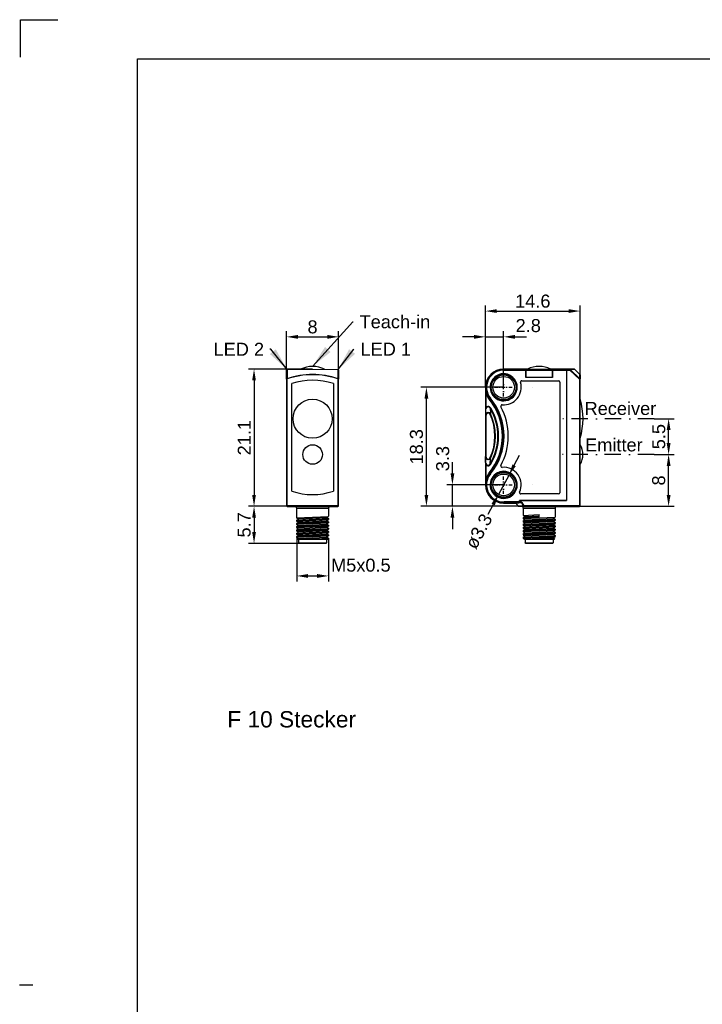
# Model space of a CAD drawing. Extents: x 22 to 232, y -68 to 228.
# Tile 5 of 6: x 22 to 127, y 77 to 228. Entities that reach past the tile are written whole.
import ezdxf

# ---------------------------------------------------------------- set-up
doc = ezdxf.new("R2010")
doc.units = 0
doc.linetypes.add('AM_ISO08W050', pattern=[18, 12, -1.5, 3, -1.5])
doc.linetypes.add('DASHDOT', pattern=[1, 0.5, -0.25, 0, -0.25])
doc.layers.get('DEFPOINTS').update_dxf_attribs({"linetype": 'CONTINUOUS'})
for name, color, linetype in [('025', 1, 'CONTINUOUS'), ('050', 3, 'CONTINUOUS'), ('ALINIE', 1, 'DASHDOT'), ('AM_REFDIM', 6, 'CONTINUOUS'), ('AM_VIS', 3, 'CONTINUOUS'), ('KOPF-025', 1, 'CONTINUOUS'), ('KOPF-035', 2, 'CONTINUOUS'), ('KOPF-050', 3, 'CONTINUOUS'), ('TEXT025', 1, 'CONTINUOUS'), ('TEXT035', 2, 'CONTINUOUS'), ('TEXT050', 3, 'CONTINUOUS')]:
    doc.layers.add(name, color=color, linetype=linetype)
doc.layers.add('AM_7', color=10, linetype='AM_ISO08W050', lineweight=25)
doc.layers.add('englisch', color=1, linetype='CONTINUOUS', lineweight=25)
doc.styles.add('ARIAL', font='ARIAL.TTF')
doc.styles.add('T1', font='ROMANS.SHX', dxfattribs={"width": 0.8})
doc.styles.add('T2', font='romans.shx', dxfattribs={"width": 0.8, "height": 3.5})
doc.styles.add('T3', font='romans.shx', dxfattribs={"width": 0.8, "height": 2.5})
doc.dimstyles.new('Katalog Arial 2', dxfattribs={"dimtxt": 4, "dimasz": 3.5, "dimexe": 1.75, "dimexo": 0, "dimgap": 1, "dimtad": 1, "dimlfac": 0.5, "dimrnd": 0.01, "dimdsep": 46, "dimtxsty": 'ARIAL', "dimcen": 0, "dimclrd": 1, "dimclre": 1, "dimclrt": 2, "dimadec": 0, "dimazin": 0, "dimtfac": 0.71, "dimtmove": 2, "dimatfit": 3, "dimfxl": 1, "dimtolj": 1, "dimarcsym": 0})
doc.dimstyles.new('Katalog Arial 2$0', dxfattribs={"dimtxt": 4, "dimasz": 3.5, "dimexe": 1.75, "dimexo": 0, "dimgap": 1, "dimtad": 1, "dimlfac": 0.5, "dimrnd": 0.01, "dimdsep": 46, "dimtxsty": 'ARIAL', "dimcen": 0, "dimclrd": 1, "dimclre": 1, "dimclrt": 2, "dimadec": 0, "dimazin": 0, "dimtfac": 0.71, "dimtmove": 2, "dimatfit": 3, "dimfxl": 1, "dimtolj": 1, "dimarcsym": 0})

# ---------------------------------------------------------------- blocks, each defined once
blk = doc.blocks.new('*D4')
at = {"layer": 'AM_REFDIM', "color": 1, "lineweight": -2}
for p, q in [((119.45, 166.95), (122.54, 166.95)), ((121.66, 163.2), (121.66, 165.2)), ((119.42, 161.45), (122.54, 161.45))]:
    blk.add_line(p, q, dxfattribs=at)
at = {"layer": 'AM_REFDIM', "color": 1}
for points in [[(121.37, 165.2), (121.96, 165.2), (121.66, 166.95)], [(121.37, 163.2), (121.96, 163.2), (121.66, 161.45)]]:
    blk.add_solid(points, dxfattribs=at)
at = {"layer": 'DEFPOINTS', "color": 0}
for p in [(119.45, 166.95), (121.66, 166.95), (119.42, 161.45)]:
    blk.add_point(p, dxfattribs=at)
at = {"layer": 'AM_REFDIM', "color": 2, "insert": (120.15, 164.2), "char_height": 2, "attachment_point": 5, "rotation": 90, "style": 'ARIAL'}
blk.add_mtext('\\A1;5.5', dxfattribs=at)
blk = doc.blocks.new('*D5')
at = {"layer": 'AM_REFDIM', "color": 1, "lineweight": -2}
for p, q in [((119.42, 161.45), (122.54, 161.45)), ((121.66, 155.24), (121.66, 159.7)), ((107.95, 153.49), (122.54, 153.49))]:
    blk.add_line(p, q, dxfattribs=at)
at = {"layer": 'AM_REFDIM', "color": 1}
for points in [[(121.37, 159.7), (121.96, 159.7), (121.66, 161.45)], [(121.37, 155.24), (121.96, 155.24), (121.66, 153.49)]]:
    blk.add_solid(points, dxfattribs=at)
at = {"layer": 'DEFPOINTS', "color": 0}
for p in [(119.42, 161.45), (121.66, 161.45), (107.95, 153.49)]:
    blk.add_point(p, dxfattribs=at)
at = {"layer": 'AM_REFDIM', "color": 2, "insert": (120.14, 157.47), "char_height": 2, "attachment_point": 5, "rotation": 90, "style": 'ARIAL'}
blk.add_mtext('\\A1;8', dxfattribs=at)
blk = doc.blocks.new('*D6')
at = {"layer": 'AM_REFDIM', "color": 1, "lineweight": -2}
for p, q in [((97.92, 159.8), (98.74, 161.34)), ((97.09, 158.25), (95.52, 155.32)), ((94.69, 153.78), (93.86, 152.23))]:
    blk.add_line(p, q, dxfattribs=at)
at = {"layer": 'AM_REFDIM', "color": 1}
for points in [[(97.66, 159.93), (98.17, 159.66), (97.09, 158.25)], [(94.43, 153.91), (94.95, 153.64), (95.52, 155.32)]]:
    blk.add_solid(points, dxfattribs=at)
at = {"layer": 'DEFPOINTS', "color": 0}
for p in [(97.09, 158.25), (95.52, 155.32)]:
    blk.add_point(p, dxfattribs=at)
at = {"layer": 'AM_REFDIM', "color": 2, "insert": (92.48, 149.65), "char_height": 2, "attachment_point": 5, "rotation": 61.7957, "style": 'ARIAL'}
blk.add_mtext('\\A1;ø3.3', dxfattribs=at)
blk = doc.blocks.new('*D7')
at = {"layer": 'AM_REFDIM', "color": 1, "lineweight": -2}
for p, q in [((96.3, 171.79), (83.56, 171.79)), ((84.43, 155.24), (84.43, 170.04)), ((99.41, 153.49), (83.56, 153.49))]:
    blk.add_line(p, q, dxfattribs=at)
at = {"layer": 'AM_REFDIM', "color": 1}
for points in [[(84.14, 170.04), (84.72, 170.04), (84.43, 171.79)], [(84.14, 155.24), (84.72, 155.24), (84.43, 153.49)]]:
    blk.add_solid(points, dxfattribs=at)
at = {"layer": 'DEFPOINTS', "color": 0}
for p in [(84.43, 171.79), (96.3, 171.79), (99.41, 153.49)]:
    blk.add_point(p, dxfattribs=at)
at = {"layer": 'AM_REFDIM', "color": 2, "insert": (82.91, 162.64), "char_height": 2, "attachment_point": 5, "rotation": 90, "style": 'ARIAL'}
blk.add_mtext('\\A1;18.3', dxfattribs=at)
blk = doc.blocks.new('*D8')
at = {"layer": 'AM_REFDIM', "color": 1, "lineweight": -2}
for p, q in [((88.43, 158.54), (88.43, 160.29)), ((96.3, 156.79), (87.56, 156.79)), ((88.43, 153.49), (88.43, 156.79)), ((99.41, 153.49), (87.56, 153.49)), ((88.43, 151.74), (88.43, 149.99))]:
    blk.add_line(p, q, dxfattribs=at)
at = {"layer": 'AM_REFDIM', "color": 1}
for points in [[(88.14, 158.54), (88.72, 158.54), (88.43, 156.79)], [(88.14, 151.74), (88.72, 151.74), (88.43, 153.49)]]:
    blk.add_solid(points, dxfattribs=at)
at = {"layer": 'DEFPOINTS', "color": 0}
for p in [(88.43, 156.79), (96.3, 156.79), (99.41, 153.49)]:
    blk.add_point(p, dxfattribs=at)
at = {"layer": 'AM_REFDIM', "color": 2, "insert": (86.94, 160.82), "char_height": 2, "attachment_point": 5, "rotation": 90, "style": 'ARIAL'}
blk.add_mtext('\\A1;3.3', dxfattribs=at)
blk = doc.blocks.new('*D9')
at = {"layer": 'AM_REFDIM', "color": 1, "lineweight": -2}
for p, q in [((93.5, 171.79), (93.5, 184.38)), ((95.25, 183.5), (106.3, 183.5)), ((108.05, 173.07), (108.05, 184.38))]:
    blk.add_line(p, q, dxfattribs=at)
at = {"layer": 'AM_REFDIM', "color": 1}
for points in [[(95.25, 183.79), (95.25, 183.21), (93.5, 183.5)], [(106.3, 183.79), (106.3, 183.21), (108.05, 183.5)]]:
    blk.add_solid(points, dxfattribs=at)
at = {"layer": 'DEFPOINTS', "color": 0}
for p in [(108.05, 183.5), (108.05, 173.07), (93.5, 171.79)]:
    blk.add_point(p, dxfattribs=at)
at = {"layer": 'AM_REFDIM', "color": 2, "insert": (100.78, 185.02), "char_height": 2, "attachment_point": 5, "style": 'ARIAL'}
blk.add_mtext('\\A1;14.6', dxfattribs=at)
blk = doc.blocks.new('*D10')
at = {"layer": 'AM_REFDIM', "color": 1, "lineweight": -2}
for p, q in [((93.5, 171.77), (93.5, 180.41)), ((96.3, 171.79), (96.3, 180.41)), ((91.75, 179.54), (90, 179.54)), ((93.5, 179.54), (96.3, 179.54)), ((98.05, 179.54), (99.8, 179.54))]:
    blk.add_line(p, q, dxfattribs=at)
at = {"layer": 'AM_REFDIM', "color": 1}
for points in [[(91.75, 179.83), (91.75, 179.24), (93.5, 179.54)], [(98.05, 179.83), (98.05, 179.24), (96.3, 179.54)]]:
    blk.add_solid(points, dxfattribs=at)
at = {"layer": 'DEFPOINTS', "color": 0}
for p in [(96.3, 179.54), (93.5, 171.77), (96.3, 171.79)]:
    blk.add_point(p, dxfattribs=at)
at = {"layer": 'AM_REFDIM', "color": 2, "insert": (100.08, 181.26), "char_height": 2, "attachment_point": 5, "style": 'ARIAL'}
blk.add_mtext('\\A1;2.8', dxfattribs=at)
blk = doc.blocks.new('*D11')
at = {"layer": 'AM_REFDIM', "color": 1, "lineweight": -2}
for p, q in [((66.93, 174.59), (57.06, 174.59)), ((57.93, 172.84), (57.93, 155.24)), ((63.03, 153.49), (57.06, 153.49))]:
    blk.add_line(p, q, dxfattribs=at)
at = {"layer": 'AM_REFDIM', "color": 1}
for points in [[(57.64, 172.84), (58.22, 172.84), (57.93, 174.59)], [(57.64, 155.24), (58.22, 155.24), (57.93, 153.49)]]:
    blk.add_solid(points, dxfattribs=at)
at = {"layer": 'DEFPOINTS', "color": 0}
for p in [(66.93, 174.59), (57.93, 153.49), (63.03, 153.49)]:
    blk.add_point(p, dxfattribs=at)
at = {"layer": 'AM_REFDIM', "color": 2, "insert": (56.43, 164.04), "char_height": 2, "attachment_point": 5, "rotation": 90, "style": 'ARIAL'}
blk.add_mtext('\\A1;21.1', dxfattribs=at)
blk = doc.blocks.new('*D12')
at = {"layer": 'AM_REFDIM', "color": 1, "lineweight": -2}
for p, q in [((64.49, 148.7), (64.49, 141.91)), ((69.38, 148.54), (69.38, 141.91)), ((66.24, 142.79), (67.63, 142.79))]:
    blk.add_line(p, q, dxfattribs=at)
at = {"layer": 'AM_REFDIM', "color": 1}
for points in [[(66.24, 143.08), (66.24, 142.49), (64.49, 142.79)], [(67.63, 143.08), (67.63, 142.49), (69.38, 142.79)]]:
    blk.add_solid(points, dxfattribs=at)
at = {"layer": 'DEFPOINTS', "color": 0}
for p in [(64.49, 148.7), (69.38, 148.54), (69.38, 142.79)]:
    blk.add_point(p, dxfattribs=at)
at = {"layer": 'AM_REFDIM', "color": 2, "insert": (74.35, 144.43), "char_height": 2, "attachment_point": 5, "style": 'ARIAL'}
blk.add_mtext('\\A1;M5x0.5', dxfattribs=at)
blk = doc.blocks.new('*D13')
at = {"layer": 'AM_REFDIM', "color": 1, "lineweight": -2}
for p, q in [((63.03, 153.49), (57.06, 153.49)), ((57.93, 151.74), (57.93, 149.54)), ((66.93, 147.79), (57.06, 147.79))]:
    blk.add_line(p, q, dxfattribs=at)
at = {"layer": 'AM_REFDIM', "color": 1}
for points in [[(57.64, 151.74), (58.22, 151.74), (57.93, 153.49)], [(57.64, 149.54), (58.22, 149.54), (57.93, 147.79)]]:
    blk.add_solid(points, dxfattribs=at)
at = {"layer": 'DEFPOINTS', "color": 0}
for p in [(63.03, 153.49), (57.93, 147.79), (66.93, 147.79)]:
    blk.add_point(p, dxfattribs=at)
at = {"layer": 'AM_REFDIM', "color": 2, "insert": (56.41, 150.64), "char_height": 2, "attachment_point": 5, "rotation": 90, "style": 'ARIAL'}
blk.add_mtext('\\A1;5.7', dxfattribs=at)
blk = doc.blocks.new('*D14')
at = {"layer": 'AM_REFDIM', "color": 1, "lineweight": -2}
for p, q in [((62.93, 173.05), (62.93, 180.41)), ((70.93, 173.05), (70.93, 180.41)), ((64.68, 179.54), (69.18, 179.54))]:
    blk.add_line(p, q, dxfattribs=at)
at = {"layer": 'AM_REFDIM', "color": 1}
for points in [[(64.68, 179.83), (64.68, 179.24), (62.93, 179.54)], [(69.18, 179.83), (69.18, 179.24), (70.93, 179.54)]]:
    blk.add_solid(points, dxfattribs=at)
at = {"layer": 'DEFPOINTS', "color": 0}
for p in [(70.93, 179.54), (62.93, 173.05), (70.93, 173.05)]:
    blk.add_point(p, dxfattribs=at)
at = {"layer": 'AM_REFDIM', "color": 2, "insert": (66.93, 181.06), "char_height": 2, "attachment_point": 5, "style": 'ARIAL'}
blk.add_mtext('\\A1;8', dxfattribs=at)
blk = doc.blocks.new('A4')
at = {"layer": 'KOPF-025'}
for p, q in [((0, 291), (0, 296.75)), ((0, 296.75), (5.75, 296.75))]:
    blk.add_line(p, q, dxfattribs=at)
at = {"layer": 'KOPF-035'}
blk.add_lwpolyline([(-0.13, 148.38), (1.88, 148.38)], dxfattribs=at)
at = {"layer": 'KOPF-050'}
for p, q in [((18, 290.75), (205.2, 290.75)), ((18, 61.25), (18, 290.75))]:
    blk.add_line(p, q, dxfattribs=at)
blk = doc.blocks.new('Din_a_4')
at = {"layer": '050'}
blk.add_blockref('A4', (0, 0), dxfattribs=at)
at = {"layer": 'TEXT025', "style": 'T3'}
for tag, p, width in [('TOLERANZ', (73.42, 49.22), 0.8), ('ÄNDERUNG8', (26.19, 40.85), 0.8), ('IND.8', (18.39, 40.85), 0.8), ('DATUM', (52.19, 40.85), 0.7), ('NAME', (65.19, 40.85), 0.6), ('ÄNDERUNG7', (26.19, 36.6), 0.8), ('IND.7', (18.39, 36.6), 0.8), ('DATUM', (52.19, 36.6), 0.7), ('NAME', (65.19, 36.6), 0.6), ('DATUM', (83.39, 36.6), 0.8), ('NAME', (99.26, 36.77), 0.8), ('IND.6', (18.39, 32.35), 0.8), ('ÄNDERUNG6', (26.19, 32.35), 0.8), ('DATUM', (52.19, 32.35), 0.7), ('NAME', (65.19, 32.35), 0.6), ('DATUM', (83.39, 32.35), 0.8), ('NAME', (99.26, 32.52), 0.8), ('IND.5', (18.39, 28.1), 0.8), ('ÄNDERUNG5', (26.19, 28.1), 0.8), ('DATUM', (52.19, 28.1), 0.7), ('NAME', (65.19, 28.1), 0.6), ('DATUM', (83.39, 28.1), 0.8), ('NAME', (99.26, 28.27), 0.8), ('IND.4', (18.39, 23.85), 0.8), ('ÄNDERUNG4', (26.19, 23.85), 0.8), ('DATUM', (52.19, 23.85), 0.7), ('NAME', (65.19, 23.85), 0.6), ('IND.3', (18.39, 19.6), 0.8), ('ÄNDERUNG3', (26.19, 19.6), 0.8), ('DATUM', (52.19, 19.6), 0.7), ('NAME', (65.19, 19.6), 0.6), ('ÄNDERUNG2', (26.19, 15.35), 0.8), ('BLATT', (195.22, 15.82), 0.8), ('IND.2', (18.39, 15.35), 0.8), ('DATUM', (52.19, 15.35), 0.7), ('NAME', (65.19, 15.35), 0.6), ('ÄNDERUNG1', (26.19, 11.1), 0.8), ('IND.1', (18.39, 11.1), 0.8), ('DATUM', (52.19, 11.1), 0.7), ('NAME', (65.19, 11.1), 0.6), ('BL.', (195.29, 11.12), 0.8)]:
    blk.add_attdef(tag, p, '', height=2.5, dxfattribs=dict(at, width=width))
at = {"layer": 'TEXT035', "style": 'T2', "width": 0.8}
for tag, p in [('MAßSTAB', (138.93, 56.39)), ('WERKSTOFF', (139.81, 47.56))]:
    blk.add_attdef(tag, p, '', height=3.5, dxfattribs=at)
at = {"layer": 'TEXT050', "width": 0.8}
for tag, p, style in [('BEZEICHNUNG', (121.77, 35.62), 'T1'), ('BEZEICHNUNG2', (121.58, 26.56), 'T3'), ('ZEICHNUNGSNR', (146.41, 13.9), 'T1')]:
    blk.add_attdef(tag, p, '', height=5, dxfattribs=dict(at, style=style))

msp = doc.modelspace()

# ---------------------------------------------------------------- linework, layer by layer
at = {"layer": 'ALINIE'}
for p, q in [((96.303, 170.386), (96.303, 173.186)), ((94.903, 171.786), (97.703, 171.786)), ((96.303, 155.386), (96.303, 158.186)), ((94.903, 156.786), (97.703, 156.786))]:
    msp.add_line(p, q, dxfattribs=at)
at = {"layer": 'ALINIE', "ltscale": 5}
for p, q in [((119.449, 166.946), (104.221, 166.946)), ((119.421, 161.446), (104.221, 161.446))]:
    msp.add_line(p, q, dxfattribs=at)
at = {"layer": 'AM_7'}
for p, q in [((91.838, 171.786), (91.838, 171.786)), ((100.768, 171.786), (100.768, 171.786)), ((91.838, 156.786), (91.838, 156.786)), ((100.768, 156.786), (100.768, 156.786))]:
    msp.add_line(p, q, dxfattribs=at)
at = {"layer": 'AM_VIS'}
for p, q in [((62.931, 174.418), (62.931, 173.049)), ((63.006, 174.502), (63.009, 173.105)), ((63.018, 174.503), (66.931, 174.571)), ((63.03, 174.518), (66.931, 174.586)), ((66.931, 174.586), (66.931, 174.586)), ((66.931, 174.586), (66.932, 174.586)), ((66.931, 174.571), (70.845, 174.503)), ((66.932, 174.586), (70.833, 174.518)), ((70.854, 173.105), (70.857, 174.502)), ((70.931, 174.418), (70.931, 173.049)), ((96.303, 174.586), (96.371, 174.518)), ((98.918, 174.586), (96.303, 174.586)), ((96.303, 174.586), (96.371, 174.517)), ((99.71, 174.518), (96.371, 174.518)), ((96.372, 174.517), (96.373, 174.417)), ((96.373, 174.418), (96.373, 174.417)), ((96.373, 174.418), (99.714, 174.418)), ((99.964, 174.586), (98.918, 174.586)), ((103.814, 174.518), (99.71, 174.518)), ((99.714, 174.513), (99.714, 174.418)), ((99.714, 174.418), (99.714, 174.513)), ((99.714, 173.286), (99.714, 174.418)), ((99.714, 174.418), (99.714, 173.286)), ((99.714, 174.418), (103.814, 174.418)), ((104.588, 174.586), (103.542, 174.586)), ((105.995, 174.518), (103.814, 174.518)), ((103.814, 174.518), (103.814, 174.518)), ((103.814, 174.518), (103.814, 174.418)), ((103.814, 174.518), (103.814, 174.518)), ((103.814, 174.418), (103.814, 174.518)), ((103.814, 174.418), (103.814, 173.286)), ((103.814, 174.418), (105.953, 174.418)), ((103.814, 173.286), (103.814, 174.418)), ((106.788, 174.586), (104.588, 174.586)), ((105.953, 174.418), (105.953, 174.196)), ((105.953, 174.418), (105.953, 174.186)), ((105.953, 174.418), (106.496, 174.418)), ((105.953, 174.196), (105.953, 154.386)), ((105.953, 174.186), (105.953, 154.386)), ((106.517, 174.518), (105.995, 174.518)), ((106.496, 174.418), (106.515, 174.514)), ((106.496, 174.418), (106.547, 174.502)), ((106.496, 174.419), (107.954, 173.049)), ((106.548, 174.503), (108.036, 173.106)), ((106.788, 174.586), (106.788, 174.586)), ((106.788, 174.586), (107.182, 174.586)), ((107.182, 174.586), (106.788, 174.586)), ((107.182, 174.586), (107.182, 174.586)), ((107.218, 174.571), (108.038, 173.751)), ((62.931, 173.049), (62.931, 153.586)), ((63.009, 173.069), (63.031, 173.072)), ((63.02, 173.107), (63.031, 173.072)), ((63.031, 153.586), (63.031, 173.072)), ((70.831, 173.072), (70.843, 173.107)), ((70.831, 173.072), (70.854, 173.069)), ((70.831, 173.072), (70.831, 153.586)), ((70.931, 153.586), (70.931, 173.049)), ((99.09, 172.786), (104.753, 172.786)), ((103.814, 173.286), (99.714, 173.286)), ((103.814, 173.286), (99.714, 173.286)), ((104.953, 172.586), (104.953, 155.586)), ((107.953, 173.049), (108.035, 173.105)), ((107.953, 173.049), (108.05, 173.07)), ((107.953, 173.049), (107.953, 153.586)), ((108.036, 173.107), (108.038, 173.751)), ((108.053, 173.715), (108.053, 173.072)), ((108.053, 153.586), (108.053, 173.072)), ((63.731, 155.822), (63.731, 172.35)), ((63.731, 155.822), (63.731, 172.35)), ((63.731, 155.822), (63.731, 172.35)), ((70.131, 172.35), (70.131, 155.822)), ((70.131, 172.35), (70.131, 155.822)), ((70.131, 172.35), (70.131, 155.822)), ((93.503, 171.786), (93.52, 171.768)), ((93.503, 171.786), (93.503, 156.786)), ((93.503, 171.786), (93.521, 171.768)), ((93.52, 171.768), (93.52, 168.36)), ((93.521, 171.768), (93.521, 171.768)), ((94.219, 171.716), (94.234, 171.716)), ((94.219, 171.716), (94.234, 171.716)), ((94.234, 171.716), (94.234, 171.716)), ((93.714, 170.777), (93.62, 170.74)), ((93.62, 168.716), (93.62, 170.74)), ((94.157, 170.02), (94.08, 169.956)), ((94.157, 170.02), (94.194, 170.05)), ((94.194, 170.05), (94.271, 170.113)), ((95.683, 169.795), (95.683, 169.811)), ((95.683, 169.811), (95.683, 169.811)), ((95.683, 169.811), (95.683, 169.795)), ((93.52, 168.36), (93.522, 168.268)), ((93.522, 168.268), (93.536, 167.442)), ((93.62, 168.716), (93.68, 168.658)), ((94.308, 168.601), (94.23, 168.554)), ((94.23, 168.554), (94.26, 167.737)), ((93.536, 167.442), (93.536, 161.13)), ((93.536, 167.442), (93.636, 167.442)), ((93.636, 161.13), (93.636, 167.442)), ((94.26, 167.737), (94.178, 167.697)), ((93.522, 160.304), (93.536, 161.13)), ((93.636, 161.13), (93.536, 161.13)), ((94.178, 160.875), (94.26, 160.835)), ((94.23, 160.018), (94.26, 160.835)), ((93.52, 160.212), (93.522, 160.304)), ((93.52, 160.212), (93.52, 156.803)), ((93.68, 159.914), (93.62, 159.856)), ((93.62, 157.831), (93.62, 159.856)), ((94.23, 160.018), (94.308, 159.971)), ((93.62, 157.831), (93.714, 157.795)), ((94.08, 158.616), (94.157, 158.552)), ((94.157, 158.552), (94.194, 158.522)), ((94.194, 158.522), (94.271, 158.459)), ((95.683, 158.777), (95.683, 158.761)), ((95.683, 158.777), (95.683, 158.761)), ((95.683, 158.761), (95.683, 158.761)), ((93.503, 156.786), (93.521, 156.803)), ((93.503, 156.786), (93.52, 156.803)), ((93.521, 156.803), (93.521, 156.803)), ((94.219, 156.856), (94.234, 156.856)), ((94.234, 156.856), (94.219, 156.856)), ((94.234, 156.856), (94.234, 156.856)), ((98.753, 154.386), (105.953, 154.386)), ((98.753, 154.154), (98.753, 154.386)), ((98.753, 154.386), (98.753, 154.154)), ((105.953, 154.386), (98.753, 154.386)), ((104.753, 155.386), (98.943, 155.386)), ((63.031, 153.586), (62.931, 153.586)), ((70.831, 153.586), (63.031, 153.586)), ((63.031, 153.586), (63.031, 153.486)), ((63.031, 153.486), (70.831, 153.486)), ((64.481, 153.213), (69.381, 153.213)), ((64.481, 153.213), (64.481, 152.036)), ((69.381, 153.213), (69.381, 151.959)), ((70.931, 153.586), (70.831, 153.586)), ((70.831, 153.486), (70.831, 153.586)), ((96.303, 153.986), (96.371, 154.055)), ((96.371, 154.054), (96.303, 153.986)), ((96.303, 153.986), (98.053, 153.986)), ((96.371, 154.054), (98.753, 154.054)), ((96.372, 154.055), (96.373, 154.155)), ((96.373, 154.154), (96.373, 154.155)), ((98.753, 154.154), (96.373, 154.154)), ((98.053, 153.986), (98.207, 153.986)), ((98.524, 153.536), (98.293, 153.936)), ((98.524, 153.536), (99.328, 153.536)), ((99.408, 153.486), (98.611, 153.486)), ((98.753, 154.154), (98.753, 154.054)), ((98.929, 154.154), (98.753, 154.154)), ((98.753, 154.054), (98.753, 154.154)), ((98.753, 154.054), (98.753, 154.05)), ((98.753, 154.05), (98.753, 154.054)), ((98.753, 154.054), (98.929, 154.054)), ((98.929, 154.054), (98.929, 154.154)), ((99.034, 154.005), (99.114, 154.055)), ((99.034, 154.005), (99.328, 153.536)), ((99.114, 154.055), (99.407, 153.586)), ((99.303, 153.213), (104.203, 153.213)), ((99.303, 153.213), (99.303, 152.084)), ((99.408, 153.586), (99.328, 153.536)), ((107.953, 153.586), (99.408, 153.586)), ((99.408, 153.486), (99.408, 153.586)), ((99.408, 153.486), (107.953, 153.486)), ((104.203, 153.213), (104.203, 151.834)), ((107.953, 153.586), (107.953, 153.486)), ((108.053, 153.586), (107.953, 153.586)), ((64.465, 151.727), (69.381, 151.942)), ((64.466, 151.227), (69.381, 151.442)), ((64.481, 151.863), (64.481, 151.863)), ((64.481, 151.863), (64.481, 151.709)), ((64.481, 151.382), (69.382, 151.6)), ((64.481, 151.363), (64.481, 151.209)), ((64.485, 151.705), (64.777, 151.536)), ((64.485, 151.367), (64.786, 151.541)), ((64.785, 151.553), (69.077, 151.765)), ((69.077, 151.781), (69.378, 151.955)), ((69.077, 151.281), (69.378, 151.455)), ((69.086, 151.786), (69.378, 151.617)), ((69.381, 151.613), (69.381, 151.459)), ((99.299, 152.1), (101.747, 152.212)), ((99.3, 151.599), (104.204, 151.815)), ((99.303, 151.76), (101.758, 151.862)), ((99.303, 151.738), (99.303, 151.584)), ((99.303, 151.256), (104.216, 151.47)), ((99.307, 152.08), (99.599, 151.911)), ((99.307, 151.742), (99.607, 151.916)), ((99.307, 151.58), (99.599, 151.411)), ((99.307, 151.242), (99.607, 151.416)), ((99.607, 151.935), (101.753, 152.039)), ((99.608, 151.431), (103.899, 151.642)), ((101.758, 151.863), (101.747, 152.209)), ((103.899, 151.656), (104.199, 151.83)), ((103.907, 151.661), (104.199, 151.492)), ((104.203, 151.488), (104.203, 151.334)), ((64.466, 150.727), (69.381, 150.941)), ((64.467, 150.227), (69.381, 150.441)), ((64.467, 149.727), (69.381, 149.941)), ((64.481, 150.882), (69.383, 151.099)), ((64.481, 150.863), (64.481, 150.709)), ((64.481, 150.382), (69.383, 150.599)), ((64.481, 150.363), (64.481, 150.209)), ((64.481, 149.882), (69.383, 150.099)), ((64.481, 149.863), (64.481, 149.709)), ((64.485, 151.205), (64.777, 151.036)), ((64.485, 150.867), (64.786, 151.041)), ((64.485, 150.705), (64.777, 150.536)), ((64.485, 150.367), (64.786, 150.541)), ((64.485, 150.205), (64.777, 150.036)), ((64.485, 149.867), (64.786, 150.041)), ((64.785, 150.053), (69.077, 150.265)), ((64.786, 151.059), (69.078, 151.262)), ((64.786, 150.556), (69.077, 150.766)), ((69.077, 150.781), (69.378, 150.955)), ((69.077, 150.281), (69.378, 150.455)), ((69.077, 149.781), (69.378, 149.955)), ((69.086, 151.286), (69.378, 151.117)), ((69.086, 150.786), (69.378, 150.617)), ((69.086, 150.286), (69.378, 150.117)), ((69.381, 151.113), (69.381, 150.959)), ((69.381, 150.613), (69.381, 150.459)), ((69.381, 150.113), (69.381, 149.959)), ((99.3, 151.099), (104.204, 151.315)), ((99.301, 150.599), (104.204, 150.815)), ((99.301, 150.098), (104.204, 150.315)), ((99.303, 151.238), (99.303, 151.084)), ((99.303, 150.756), (104.216, 150.97)), ((99.303, 150.738), (99.303, 150.584)), ((99.303, 150.256), (104.217, 150.47)), ((99.303, 150.238), (99.303, 150.084)), ((99.303, 149.756), (104.217, 149.97)), ((99.307, 151.08), (99.599, 150.911)), ((99.307, 150.742), (99.607, 150.916)), ((99.307, 150.58), (99.599, 150.411)), ((99.307, 150.242), (99.607, 150.416)), ((99.307, 150.08), (99.599, 149.911)), ((99.307, 149.742), (99.607, 149.916)), ((99.607, 150.929), (103.898, 151.14)), ((99.607, 150.434), (103.899, 150.637)), ((99.608, 149.931), (103.899, 150.142)), ((103.899, 151.156), (104.199, 151.33)), ((103.899, 150.656), (104.199, 150.83)), ((103.899, 150.156), (104.199, 150.33)), ((103.899, 149.656), (104.199, 149.83)), ((103.907, 151.161), (104.199, 150.992)), ((103.907, 150.661), (104.199, 150.492)), ((103.907, 150.161), (104.199, 149.992)), ((104.203, 150.988), (104.203, 150.834)), ((104.203, 150.488), (104.203, 150.334)), ((104.203, 149.988), (104.203, 149.834)), ((64.467, 149.227), (69.381, 149.441)), ((64.468, 148.727), (69.381, 148.941)), ((64.481, 149.382), (69.383, 149.599)), ((64.481, 149.363), (64.481, 149.209)), ((64.481, 148.882), (69.383, 149.098)), ((64.481, 148.863), (64.481, 148.709)), ((64.485, 149.705), (64.777, 149.536)), ((64.485, 149.367), (64.786, 149.541)), ((64.485, 149.205), (64.777, 149.036)), ((64.485, 148.867), (64.786, 149.041)), ((64.485, 148.705), (64.777, 148.536)), ((64.627, 148.461), (68.329, 148.537)), ((64.631, 148.452), (64.786, 148.541)), ((64.741, 148.386), (64.631, 148.449)), ((69.122, 148.386), (64.741, 148.386)), ((64.781, 148.386), (64.781, 147.866)), ((64.785, 148.553), (69.077, 148.765)), ((64.786, 149.559), (69.078, 149.762)), ((64.786, 149.056), (69.077, 149.266)), ((68.329, 148.536), (69.381, 148.536)), ((69.077, 149.281), (69.378, 149.455)), ((69.077, 148.781), (69.378, 148.955)), ((69.081, 148.386), (69.081, 147.866)), ((69.086, 149.786), (69.378, 149.617)), ((69.086, 149.286), (69.378, 149.117)), ((69.086, 148.786), (69.378, 148.617)), ((69.122, 148.386), (69.381, 148.536)), ((69.381, 149.613), (69.381, 149.459)), ((69.381, 149.113), (69.381, 148.959)), ((69.381, 148.613), (69.381, 148.536)), ((99.301, 149.598), (104.204, 149.815)), ((99.301, 149.098), (104.204, 149.315)), ((99.301, 148.598), (104.204, 148.815)), ((99.303, 149.738), (99.303, 149.584)), ((99.303, 149.256), (104.217, 149.47)), ((99.303, 149.238), (99.303, 149.084)), ((99.303, 148.756), (104.218, 148.97)), ((99.303, 148.738), (99.303, 148.584)), ((99.307, 149.58), (99.599, 149.411)), ((99.307, 149.242), (99.607, 149.416)), ((99.307, 149.08), (99.599, 148.911)), ((99.307, 148.742), (99.607, 148.916)), ((99.307, 148.58), (99.599, 148.411)), ((99.557, 148.397), (104.168, 148.505)), ((99.561, 148.389), (99.607, 148.416)), ((99.563, 148.386), (99.561, 148.387)), ((103.943, 148.386), (99.563, 148.386)), ((99.603, 148.386), (99.603, 147.866)), ((99.607, 149.429), (103.898, 149.64)), ((99.607, 148.934), (103.899, 149.137)), ((99.608, 148.431), (103.899, 148.642)), ((103.899, 149.156), (104.199, 149.33)), ((103.899, 148.656), (104.199, 148.83)), ((103.903, 148.386), (103.903, 147.866)), ((103.907, 149.661), (104.199, 149.492)), ((103.907, 149.161), (104.199, 148.992)), ((103.907, 148.661), (104.161, 148.514)), ((103.943, 148.386), (104.161, 148.512)), ((104.203, 149.488), (104.203, 149.334)), ((104.203, 148.988), (104.203, 148.834)), ((64.781, 147.866), (69.081, 147.866)), ((64.861, 147.786), (64.781, 147.866)), ((69.001, 147.786), (64.861, 147.786)), ((69.001, 147.786), (69.081, 147.866)), ((99.603, 147.866), (103.903, 147.866)), ((99.683, 147.786), (99.603, 147.866)), ((103.823, 147.786), (99.683, 147.786)), ((103.823, 147.786), (103.903, 147.866))]:
    msp.add_line(p, q, dxfattribs=at)
for centre, radius in [((96.303, 171.786), 1.985), ((96.303, 171.786), 1.9), ((96.303, 171.786), 1.665), ((66.931, 166.946), 3), ((66.931, 166.946), 3), ((66.931, 161.446), 1.5), ((66.931, 161.446), 1.5), ((96.303, 156.786), 1.985), ((96.303, 156.786), 1.9), ((96.303, 156.786), 1.665)]:
    msp.add_circle(centre, radius, dxfattribs=at)
for centre, radius, start, end in [((63.031, 174.418), 0.1, 104.9298, 179.98608), ((63.021, 174.413), 0.0896, 99.78047, 177.03966), ((63.031, 174.418), 0.1, 91.00076, 104.91512), ((63.019, 174.453), 0.0503, 90.99595, 104.87102), ((66.931, 170.786), 4.2, 63.7727, 116.2273), ((66.931, 174.536), 0.05, 89, 91), ((70.831, 174.418), 0.1, 75.08488, 88.99924), ((70.844, 174.453), 0.0503, 75.12898, 89.00405), ((70.831, 174.418), 0.1, 0.01392, 75.0702), ((70.842, 174.413), 0.0896, 2.96034, 80.21953), ((96.303, 171.786), 2.8, 90, 180), ((96.303, 171.786), 2.732, 88.57149, 219.464), ((96.303, 171.786), 2.632, 88.47986, 219.464), ((101.753, 170.786), 4.2, 64.79123, 115.20877), ((107.182, 174.536), 0.05, 45, 90), ((63.003, 173.16), 0.0558, 275.95384, 287.96131), ((66.931, 161.538), 12.212, 71.32, 108.67988), ((66.931, 161.572), 12.143, 71.26658, 108.73331), ((66.931, 162.876), 10, 71.33708, 108.66292), ((66.931, 162.876), 10, 71.33708, 108.66292), ((66.931, 162.876), 10, 71.33708, 108.66292), ((70.86, 173.16), 0.0558, 252.03869, 264.04616), ((96.303, 171.786), 2.085, 252.70594, 181.91902), ((96.303, 171.786), 2.7, 265.33866, 16.01339), ((99.09, 172.586), 0.2, 90, 196.01339), ((104.753, 172.586), 0.2, 0, 90), ((108.003, 173.715), 0.05, 360, 45), ((99.079, 171.79), 5.558, 180.2207, 190.88258), ((96.335, 171.801), 2.814, 180.67427, 201.3539), ((96.303, 171.786), 2.07, 181.93256, 252.57548), ((96.303, 171.786), 2.07, 181.9331, 252.57506), ((96.303, 171.786), 2.879, 201.29308, 219.464), ((96.303, 171.786), 2.779, 201.29308, 219.464), ((87.193, 164.286), 8.921, 320.536, 39.464), ((87.193, 164.286), 9.021, 320.536, 39.464), ((87.193, 164.286), 9.068, 320.536, 39.464), ((87.193, 164.286), 9.168, 320.536, 39.464), ((98.323, 166.946), 10.182, 342.86376, 17.13624), ((98.323, 166.946), 10.182, 342.86376, 17.13624), ((94.313, 168.33), 0.793, 150.83014, 177.81181), ((93.996, 168.296), 0.48, 131.18952, 172.3727), ((87.193, 164.286), 8.23, 328.76525, 31.23475), ((87.193, 164.286), 8.321, 328.76525, 31.23475), ((96.067, 168.896), 0.2, 85.33866, 207.44902), ((87.193, 164.286), 9.8, 332.55098, 27.44902), ((87.193, 164.286), 7.774, 333.97105, 26.02895), ((87.193, 164.286), 7.864, 333.97105, 26.02895), ((105.722, 161.446), 2.772, 327.23333, 32.76667), ((105.722, 161.446), 2.772, 327.23333, 32.76667), ((94.313, 160.242), 0.793, 182.18826, 209.16979), ((93.996, 160.276), 0.48, 187.62744, 228.81034), ((96.067, 159.676), 0.2, 152.55098, 274.66134), ((96.303, 156.786), 2.7, 335.55666, 94.66134), ((99.078, 156.782), 5.558, 169.11714, 179.77959), ((96.334, 156.77), 2.814, 158.64531, 179.32654), ((96.303, 156.786), 2.732, 140.536, 271.42851), ((96.303, 156.786), 2.879, 140.536, 158.70692), ((96.303, 156.786), 2.632, 140.536, 271.52014), ((96.303, 156.786), 2.779, 140.536, 158.70692), ((96.303, 156.786), 2.085, 178.08098, 107.29406), ((96.303, 156.786), 2.07, 107.42452, 178.06744), ((96.303, 156.786), 2.07, 107.42494, 178.0669), ((96.303, 156.786), 2.8, 180, 270), ((66.931, 165.296), 10, 251.33708, 288.66292), ((66.931, 165.296), 10, 251.33708, 288.66292), ((66.931, 165.296), 10, 251.33708, 288.66292), ((98.943, 155.586), 0.2, 155.55666, 270), ((104.753, 155.586), 0.2, 270, 0), ((63.031, 153.586), 0.1, 180, 270), ((64.581, 153.386), 0.2, 150, 240), ((69.281, 153.386), 0.2, 300, 30), ((70.831, 153.586), 0.1, 270, 0), ((98.207, 153.886), 0.1, 29.99785, 89.99703), ((98.915, 151.281), 2.727, 87.50259, 103.17877), ((98.611, 153.586), 0.1, 210, 270), ((98.931, 153.937), 0.218, 33.05278, 90.71282), ((98.933, 153.926), 0.128, 38.0872, 91.97852), ((99.403, 153.386), 0.2, 150, 240), ((104.103, 153.386), 0.2, 300, 30), ((107.953, 153.586), 0.1, 270, 0)]:
    msp.add_arc(centre, radius, start, end, dxfattribs=at)
for centre, major_axis, ratio, start_param, end_param in [((63.019, 174.466), (-0.0129, 0.0483), 0.1007876, 0, 0.7234358), ((63.031, 174.468), (-0.0009, 0.05), 0.3476148, 0, 0.7791967), ((66.931, 174.536), (0.0009, 0.05), 0.0174497, 0, 0.7855505), ((66.931, 174.536), (-0.0009, 0.05), 0.0174497, 5.4976349, 6.2831853), ((70.832, 174.468), (0.0009, 0.05), 0.3476148, 5.5039886, 6.2831853), ((70.844, 174.466), (0.0129, 0.0483), 0.1007876, 5.5597495, 6.2831853), ((96.371, 174.418), (0, -0.1), 0.0174551, 1.5707963, 3.1241394), ((108.918, 174.586), (-10, 0), 0.0174551, 0, 0.3997512), ((108.918, 174.586), (10, 0), 0.0174551, 3.1415927, 3.5413438), ((99.614, 174.517), (0.1, 0), 0.0174551, 0.2949064, 0.3997512), ((99.614, 174.517), (0.1, 0), 0.0174551, 0.2949064, 0.3997512), ((101.753, 174.585), (-1.79, 0), 0.0174524, 6.2461287, 9.4618345), ((103.914, 174.518), (0.1, 0), 0.0174551, 2.7477116, 3.1415927), ((103.914, 174.518), (0.1, 0), 0.0174551, 2.7477116, 3.1415927), ((94.588, 174.586), (10, 0), 0.0174551, 5.8893043, 6.2831853), ((94.588, 174.586), (-10, 0), 0.0174551, 2.7477116, 3.1415927), ((96.788, 174.586), (-10, 0), 0.0174551, 2.7407715, 3.1415054), ((96.788, 174.586), (10, 0), 0.0174551, 5.8823642, 6.2831853), ((106.515, 174.466), (0.0465, -0.0183), 0.9613843, 1.2090784, 1.9325142), ((106.517, 174.468), (-0.0024, 0.0499), 0.9374946, 5.453817, 6.2330136), ((107.182, 174.536), (0, 0.05), 0.9999999, 5.4979394, 6.2834899), ((63.02, 173.07), (-0.005, 0.0497), 0.2266297, 0.7577933, 1.5479929), ((70.843, 173.07), (0.005, 0.0497), 0.2266297, 4.7351924, 5.525392), ((108.002, 173.07), (-0.0198, 0.0459), 0.969086, 4.3172892, 5.1074888), ((108.003, 173.072), (0.05, 0), 0.9521018, 0, 0.8370634), ((93.62, 171.768), (-0.1, 0), 0.0174551, 0.0174533, 0.0405347), ((93.62, 156.803), (0.1, 0), 0.0174551, 3.1010579, 3.1241394), ((96.371, 154.154), (0, -0.1), 0.0174551, 0.0174533, 1.5707963), ((108.053, 153.986), (10, 0), 0.0174551, 2.7652092, 3.1415927), ((108.053, 153.986), (-10, 0), 0.0174551, 5.9068018, 6.2831853), ((108.553, 153.988), (-10.347, 0), 0.017456, 5.9072271, 6.2930945), ((99.408, 153.586), (0, 0.1), 0.9198524, 2.0943951, 3.1415927), ((66.931, 152.036), (0, -76.969), 0.031831, 4.712389, 4.7146381)]:
    msp.add_ellipse(centre, major_axis=major_axis, ratio=ratio, start_param=start_param, end_param=end_param, dxfattribs=at)
for points, knots in [([(99.714, 174.513), (99.714, 174.515), (99.714, 174.516), (99.712, 174.518), (99.711, 174.518), (99.71, 174.518)], [0.401226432, 0.401226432, 0.401226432, 0.401226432, 0.420323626, 0.420323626, 0.429628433, 0.429628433, 0.429628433, 0.429628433]), ([(99.71, 174.518), (99.711, 174.518), (99.712, 174.518), (99.714, 174.516), (99.714, 174.515), (99.714, 174.513)], [0.680818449, 0.680818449, 0.680818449, 0.680818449, 0.690123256, 0.690123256, 0.709220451, 0.709220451, 0.709220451, 0.709220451]), ([(105.953, 174.418), (105.953, 174.43), (105.954, 174.444), (105.958, 174.468), (105.962, 174.479), (105.969, 174.497), (105.974, 174.505), (105.985, 174.515), (105.99, 174.518), (105.995, 174.518)], [0.31446405, 0.31446405, 0.31446405, 0.31446405, 0.35199005, 0.35199005, 0.38951605, 0.38951605, 0.43068613, 0.43068613, 0.46996686, 0.46996686, 0.46996686, 0.46996686]), ([(105.995, 174.518), (105.99, 174.518), (105.985, 174.515), (105.974, 174.505), (105.97, 174.498), (105.962, 174.48), (105.959, 174.469), (105.954, 174.444), (105.953, 174.431), (105.953, 174.418)], [0.15895469, 0.15895469, 0.15895469, 0.15895469, 0.197364, 0.197364, 0.23766244, 0.23766244, 0.27606324, 0.27606324, 0.31446405, 0.31446405, 0.31446405, 0.31446405]), ([(106.517, 174.518), (106.517, 174.518), (106.517, 174.518), (106.517, 174.518), (106.516, 174.518), (106.516, 174.517), (106.515, 174.517), (106.515, 174.516), (106.515, 174.515), (106.515, 174.514)], [0, 0, 0, 0, 0.001556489, 0.001556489, 0.004046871, 0.004046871, 0.008031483, 0.008031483, 0.012451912, 0.012451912, 0.012451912, 0.012451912]), ([(106.55, 174.503), (106.55, 174.503), (106.55, 174.503), (106.55, 174.503), (106.549, 174.503), (106.549, 174.503), (106.548, 174.503), (106.548, 174.502), (106.548, 174.502), (106.547, 174.502)], [0, 0, 0, 0, 0.001556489, 0.001556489, 0.004046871, 0.004046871, 0.008031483, 0.008031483, 0.012451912, 0.012451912, 0.012451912, 0.012451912]), ([(70.854, 173.105), (70.86, 173.104), (70.865, 173.103), (70.879, 173.1), (70.887, 173.097), (70.906, 173.088), (70.915, 173.082), (70.928, 173.066), (70.931, 173.057), (70.931, 173.049)], [0, 0, 0, 0, 0.008777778, 0.008777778, 0.022822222, 0.022822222, 0.045293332, 0.045293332, 0.070222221, 0.070222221, 0.070222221, 0.070222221]), ([(70.854, 173.07), (70.86, 173.069), (70.865, 173.069), (70.879, 173.068), (70.887, 173.067), (70.906, 173.063), (70.915, 173.061), (70.928, 173.055), (70.931, 173.052), (70.931, 173.049)], [0, 0, 0, 0, 0.008777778, 0.008777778, 0.022822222, 0.022822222, 0.045293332, 0.045293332, 0.070222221, 0.070222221, 0.070222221, 0.070222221]), ([(108.036, 173.107), (108.036, 173.107), (108.036, 173.107), (108.036, 173.107), (108.036, 173.106), (108.036, 173.106), (108.036, 173.106), (108.036, 173.105), (108.035, 173.105), (108.035, 173.105)], [0, 0, 0, 0, 0.001464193, 0.001464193, 0.003806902, 0.003806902, 0.007555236, 0.007555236, 0.011713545, 0.011713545, 0.011713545, 0.011713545]), ([(108.053, 173.072), (108.053, 173.072), (108.053, 173.072), (108.053, 173.071), (108.053, 173.071), (108.052, 173.071), (108.052, 173.07), (108.051, 173.07), (108.051, 173.07), (108.05, 173.07)], [0, 0, 0, 0, 0.001464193, 0.001464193, 0.003806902, 0.003806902, 0.007555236, 0.007555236, 0.011713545, 0.011713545, 0.011713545, 0.011713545]), ([(93.521, 171.768), (93.521, 171.768), (93.521, 171.768), (93.521, 171.768), (93.521, 171.768), (93.52, 171.768)], [0, 0, 0, 0, 0.0012665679, 0.0012665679, 0.0024861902, 0.0024861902, 0.0024861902, 0.0024861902]), ([(94.308, 168.601), (94.29, 168.63), (94.27, 168.658), (94.212, 168.726), (94.171, 168.762), (94.05, 168.836), (93.96, 168.858), (93.777, 168.836), (93.688, 168.785), (93.62, 168.716)], [-0.81483183, -0.81483183, -0.81483183, -0.81483183, -0.71297785, -0.71297785, -0.55001149, -0.55001149, -0.2892653, -0.2892653, 0, 0, 0, 0]), ([(94.23, 168.554), (94.216, 168.58), (94.2, 168.605), (94.154, 168.665), (94.121, 168.697), (94.023, 168.763), (93.951, 168.783), (93.805, 168.764), (93.734, 168.719), (93.68, 168.658)], [-0.81483183, -0.81483183, -0.81483183, -0.81483183, -0.71297785, -0.71297785, -0.55001149, -0.55001149, -0.2892653, -0.2892653, 0, 0, 0, 0]), ([(93.536, 167.442), (93.536, 167.485), (93.54, 167.529), (93.563, 167.641), (93.588, 167.708), (93.692, 167.868), (93.806, 167.952), (94.078, 167.95), (94.197, 167.848), (94.26, 167.737)], [0, 0, 0, 0, 0.11309129, 0.11309129, 0.29403736, 0.29403736, 0.58355108, 0.58355108, 0.90473035, 0.90473035, 0.90473035, 0.90473035]), ([(94.26, 160.835), (94.197, 160.724), (94.078, 160.621), (93.806, 160.62), (93.692, 160.704), (93.588, 160.864), (93.563, 160.931), (93.54, 161.043), (93.536, 161.087), (93.536, 161.13)], [0, 0, 0, 0, 0.32117934, 0.32117934, 0.61069311, 0.61069311, 0.79163922, 0.79163922, 0.90473053, 0.90473053, 0.90473053, 0.90473053]), ([(93.62, 159.856), (93.688, 159.787), (93.777, 159.736), (93.96, 159.714), (94.05, 159.736), (94.171, 159.81), (94.212, 159.846), (94.27, 159.914), (94.29, 159.942), (94.308, 159.971)], [-0.81483142, -0.81483142, -0.81483142, -0.81483142, -0.52556627, -0.52556627, -0.26482021, -0.26482021, -0.10185393, -0.10185393, 0, 0, 0, 0]), ([(93.68, 159.914), (93.734, 159.853), (93.805, 159.808), (93.951, 159.789), (94.023, 159.808), (94.121, 159.874), (94.154, 159.907), (94.2, 159.967), (94.216, 159.992), (94.23, 160.018)], [-0.81483142, -0.81483142, -0.81483142, -0.81483142, -0.52556627, -0.52556627, -0.26482021, -0.26482021, -0.10185393, -0.10185393, 0, 0, 0, 0]), ([(93.52, 156.803), (93.521, 156.803), (93.521, 156.803), (93.521, 156.803), (93.521, 156.803), (93.521, 156.803)], [0, 0, 0, 0, 0.0012196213, 0.0012196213, 0.0024861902, 0.0024861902, 0.0024861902, 0.0024861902])]:
    msp.add_open_spline(points, degree=3, knots=knots, dxfattribs=at)
at = {"layer": 'AM_VIS', "extrusion": (1.0379e-12, -1.6217e-12, -1)}
msp.add_open_spline([(63.009, 173.105), (63.003, 173.104), (62.997, 173.103), (62.983, 173.1), (62.976, 173.097), (62.957, 173.088), (62.948, 173.082), (62.935, 173.066), (62.931, 173.057), (62.931, 173.049)], degree=3, knots=[-0.069883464, -0.069883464, -0.069883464, -0.069883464, -0.061105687, -0.061105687, -0.047061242, -0.047061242, -0.024590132, -0.024590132, 0.000338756, 0.000338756, 0.000338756, 0.000338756], dxfattribs=at)
at = {"layer": 'AM_VIS', "extrusion": (1.0379e-12, -4.3583e-12, -1)}
msp.add_open_spline([(63.009, 173.07), (63.003, 173.069), (62.997, 173.069), (62.983, 173.068), (62.976, 173.067), (62.957, 173.063), (62.948, 173.061), (62.935, 173.055), (62.931, 173.052), (62.931, 173.049)], degree=3, knots=[-0.069883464, -0.069883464, -0.069883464, -0.069883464, -0.061105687, -0.061105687, -0.047061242, -0.047061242, -0.024590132, -0.024590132, 0.000338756, 0.000338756, 0.000338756, 0.000338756], dxfattribs=at)
at = {"layer": 'AM_VIS', "extrusion": (-9.5e-15, 2.01e-14, -1)}
msp.add_open_spline([(93.636, 167.442), (93.636, 167.48), (93.639, 167.518), (93.656, 167.615), (93.675, 167.674), (93.753, 167.812), (93.837, 167.884), (94.041, 167.882), (94.131, 167.793), (94.178, 167.697)], degree=3, knots=[0, 0, 0, 0, 0.11309129, 0.11309129, 0.29403736, 0.29403736, 0.58355108, 0.58355108, 0.90473035, 0.90473035, 0.90473035, 0.90473035], dxfattribs=at)
at = {"layer": 'AM_VIS', "extrusion": (-1.65e-14, -3.48e-14, -1)}
msp.add_open_spline([(94.178, 160.875), (94.131, 160.778), (94.041, 160.69), (93.837, 160.688), (93.753, 160.76), (93.675, 160.898), (93.656, 160.956), (93.639, 161.054), (93.636, 161.092), (93.636, 161.13)], degree=3, knots=[0, 0, 0, 0, 0.32117934, 0.32117934, 0.61069311, 0.61069311, 0.79163922, 0.79163922, 0.90473053, 0.90473053, 0.90473053, 0.90473053], dxfattribs=at)

# ---------------------------------------------------------------- block references
at = {"layer": '050'}
msp.add_blockref('Din_a_4', (22.029, -68.463), dxfattribs=at)

# ---------------------------------------------------------------- texts
at = {"layer": '025', "color": 2, "char_height": 2, "style": 'ARIAL'}
for s, insert, attachment_point in [('\\A1;Teach-in', (74.156, 182.857), 1), ('\\A1;LED 2', (59.47, 176.631), 9), ('\\A1;LED 1', (74.294, 178.646), 1)]:
    msp.add_mtext(s, dxfattribs=dict(at, insert=insert, attachment_point=attachment_point))
at = {"layer": '025', "insert": (53.818, 122.003), "char_height": 2.5, "width": 47.496, "attachment_point": 1, "style": 'ARIAL'}
msp.add_mtext('F 10 Stecker', dxfattribs=at)
at = {"layer": 'englisch', "color": 2, "style": 'ARIAL'}
for s, p in [('Receiver', (108.742, 167.531)), ('Emitter', (108.825, 161.93))]:
    msp.add_text(s, height=2, dxfattribs=at).set_placement(p)

# ---------------------------------------------------------------- dimensions: what is measured, and where the dimension line sits
at = {"layer": 'AM_REFDIM'}
for base, p1, p2, override, picture, middle in [((108.052933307, 183.500101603), (93.502933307, 171.78594414), (108.052933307, 173.071922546), {"dimscale": 0.5, "dimdec": 1, "dimlfac": 1}, '*D9', (100.777933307, 185.021247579)), ((70.931, 179.536), (62.931, 173.049), (70.931, 173.049), {"dimscale": 0.5, "dimlfac": 1}, '*D14', (66.931, 181.057))]:
    dim = msp.add_linear_dim(base=base, p1=p1, p2=p2, dimstyle='Katalog Arial 2$0', override=override, dxfattribs=at)
    dim.commit()
    dim.dimension.update_dxf_attribs({"geometry": picture, "text_midpoint": middle})
dim = msp.add_linear_dim(base=(96.303, 179.536), p1=(93.503, 171.768), p2=(96.303, 171.786), dimstyle='Katalog Arial 2$0', override={"dimscale": 0.5, "dimlfac": 1}, dxfattribs=at)
dim.commit()
dim.dimension.update_dxf_attribs({"geometry": '*D10', "text_midpoint": (100.079, 181.257), "dimtype": 128})
for base, p1, p2, override, picture, middle in [((57.931, 153.486), (66.931, 174.586), (63.031, 153.486), {"dimscale": 0.5, "dimlfac": 1}, '*D11', (56.427, 164.036)), ((84.431, 171.786), (99.408, 153.486), (96.303, 171.786), {"dimscale": 0.5, "dimlfac": 1}, '*D7', (82.91, 162.636)), ((121.663, 166.946), (119.421, 161.446), (119.449, 166.946), {"dimscale": 0.5, "dimlfac": 1}, '*D4', (120.146, 164.196)), ((121.663, 161.446), (107.953, 153.486), (119.421, 161.446), {"dimscale": 0.5, "dimdec": 1, "dimlfac": 1}, '*D5', (120.142, 157.466)), ((57.931, 147.786), (63.031, 153.486), (66.931, 147.786), {"dimscale": 0.5, "dimlfac": 1}, '*D13', (56.414, 150.636))]:
    dim = msp.add_linear_dim(base=base, p1=p1, p2=p2, angle=90, dimstyle='Katalog Arial 2$0', override=override, dxfattribs=at)
    dim.commit()
    dim.dimension.update_dxf_attribs({"geometry": picture, "text_midpoint": middle})
dim = msp.add_linear_dim(base=(88.431, 156.786), p1=(99.408, 153.486), p2=(96.303, 156.786), angle=90, dimstyle='Katalog Arial 2$0', override={"dimscale": 0.5, "dimlfac": 1}, dxfattribs=at)
dim.commit()
dim.dimension.update_dxf_attribs({"geometry": '*D8', "text_midpoint": (86.937, 160.819), "dimtype": 128})
dim = msp.add_diameter_dim_2p(p1=(97.09, 158.253), p2=(95.516, 155.319), dimstyle='Katalog Arial 2', override={"dimscale": 0.5, "dimdec": 1, "dimlfac": 1, "dimpost": 'ø<>'}, dxfattribs=at)
dim.commit()
dim.dimension.update_dxf_attribs({"geometry": '*D6', "text_midpoint": (92.477, 149.652), "dimtype": 131})
dim = msp.add_linear_dim(base=(69.381, 142.786), p1=(64.486, 148.705), p2=(69.381, 148.536), text='M5x0.5', dimstyle='Katalog Arial 2$0', override={"dimscale": 0.5, "dimlfac": 1}, dxfattribs=at)
dim.commit()
dim.dimension.update_dxf_attribs({"geometry": '*D12', "text_midpoint": (74.353, 144.432), "dimtype": 128})

# ---------------------------------------------------------------- leaders
at = {"layer": '025', "annotation_type": 0, "has_hookline": 1, "hookline_direction": 1}
for points, text_width in [([(66.931, 174.998), (73.116, 181.867), (73.166, 181.867)], 10.613), ([(63.006, 174.53), (60.506, 177.646), (60.367, 177.645)], 7.413), ([(70.857, 174.513), (73.284, 177.646), (73.294, 177.646)], 7.048)]:
    msp.add_leader(points, dimstyle='Katalog Arial 2', override={"dimgap": 1, "dimtad": 0}, dxfattribs=dict(at, text_width=text_width))

doc.saveas('drawing.dxf')
